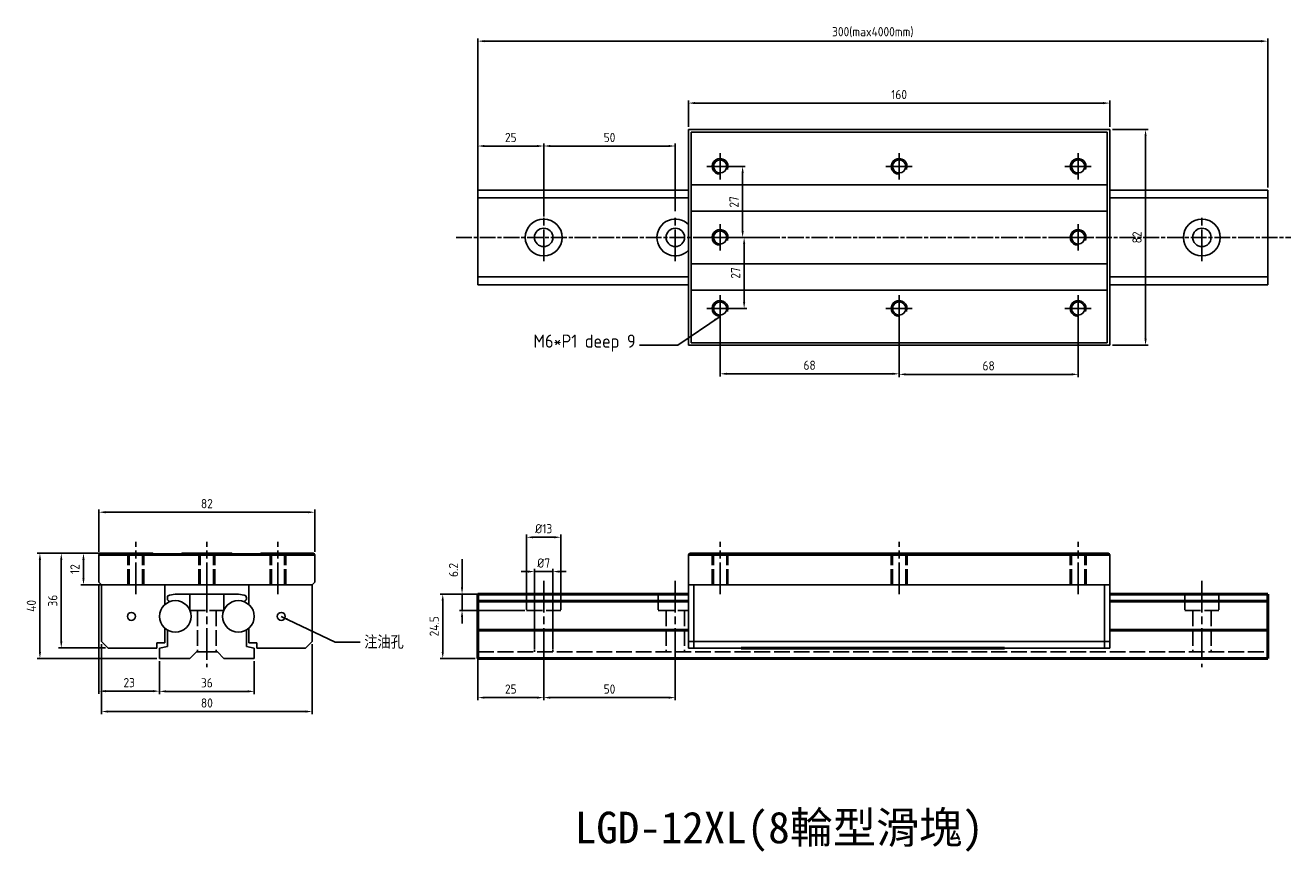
# Model space of a CAD drawing. Header units: millimetres. Extents: x 1293 to 1773, y 454 to 768.
import ezdxf

# ---------------------------------------------------------------- set-up
doc = ezdxf.new("R2010")
doc.units = ezdxf.units.MM
for name, pattern in [('AM_ISO02W050', [7.5, 6, -1.5]), ('AM_ISO08W050', [18, 12, -1.5, 3, -1.5]), ('AM_ISO08W050x2', [9, 6, -0.75, 1.5, -0.75])]:
    doc.linetypes.add(name, pattern=pattern)
for name, color, linetype, lineweight in [('AM_0', 7, 'Continuous', 50), ('AM_3', 6, 'AM_ISO02W050', 25), ('AM_4', 3, 'Continuous', 25), ('AM_5', 3, 'Continuous', 25), ('AM_7', 4, 'AM_ISO08W050', 25)]:
    doc.layers.add(name, color=color, linetype=linetype, lineweight=lineweight)
doc.styles.add('ACISOTS', font='isocp.shx', dxfattribs={"height": 1, "bigfont": 'chineset.shx'})
doc.styles.get("Standard").update_dxf_attribs({"font": 'ISOCP.SHX', "bigfont": 'CHINESET.SHX'})
doc.dimstyles.new('AM_ISO', dxfattribs={"dimtxt": 3.5, "dimasz": 2.5, "dimexe": 1, "dimexo": 1, "dimgap": 1.5, "dimtad": 1, "dimdsep": 46, "dimtxsty": 'Standard', "dimcen": 0, "dimclrd": 256, "dimclre": 256, "dimclrt": 2, "dimadec": 0, "dimazin": 2, "dimtp": 0.1, "dimtm": 0.1, "dimtfac": 0.71, "dimtdec": 3, "dimtmove": 0, "dimatfit": 3, "dimfxl": 0, "dimlwd": -1, "dimlwe": -1, "dimarcsym": 0})
doc.dimstyles.new('AM_ISO$7', dxfattribs={"dimtxt": 5, "dimasz": 2.5, "dimexe": 1, "dimexo": 1, "dimgap": 1.5, "dimtad": 1, "dimdsep": 46, "dimtxsty": 'Standard', "dimcen": 0, "dimclrd": 256, "dimclre": 256, "dimclrt": 2, "dimadec": 0, "dimazin": 2, "dimtp": 0.1, "dimtm": 0.1, "dimtfac": 0.71, "dimtdec": 3, "dimtmove": 0, "dimatfit": 3, "dimfxl": 0, "dimlwd": -1, "dimlwe": -1, "dimarcsym": 0})

# ---------------------------------------------------------------- blocks, each defined once
blk = doc.blocks.new('*D2')
at = {"layer": 'AM_5'}
for p, q in [((1464.44, 706.12), (1464.44, 762.73)), ((1466.94, 761.73), (1761.94, 761.73)), ((1764.44, 706.12), (1764.44, 762.73))]:
    blk.add_line(p, q, dxfattribs=at)
for points in [[(1466.94, 762.14), (1466.94, 761.31), (1464.44, 761.73)], [(1761.94, 762.14), (1761.94, 761.31), (1764.44, 761.73)]]:
    blk.add_solid(points, dxfattribs=at)
at = {"layer": 'Defpoints', "color": 0}
for p in [(1764.44, 761.73), (1464.44, 705.12), (1764.44, 705.12)]:
    blk.add_point(p, dxfattribs=at)
at = {"layer": 'AM_5', "color": 2, "insert": (1614.44, 765.15), "char_height": 3.5, "attachment_point": 5}
blk.add_mtext('300(max4000mm)', dxfattribs=at)
blk = doc.blocks.new('*D3')
at = {"layer": 'AM_5'}
for p, q in [((1464.44, 703.12), (1464.44, 722.87)), ((1466.94, 721.87), (1486.94, 721.87)), ((1489.44, 695.12), (1489.44, 722.87))]:
    blk.add_line(p, q, dxfattribs=at)
for points in [[(1466.94, 722.28), (1466.94, 721.45), (1464.44, 721.87)], [(1486.94, 722.28), (1486.94, 721.45), (1489.44, 721.87)]]:
    blk.add_solid(points, dxfattribs=at)
at = {"layer": 'Defpoints', "color": 0}
for p in [(1489.44, 721.87), (1464.44, 702.12), (1489.44, 694.12)]:
    blk.add_point(p, dxfattribs=at)
at = {"layer": 'AM_5', "color": 2, "insert": (1476.94, 725.12), "char_height": 3.5, "attachment_point": 5}
blk.add_mtext('25', dxfattribs=at)
blk = doc.blocks.new('*D4')
at = {"layer": 'AM_5'}
for p, q in [((1489.44, 697.12), (1489.44, 722.87)), ((1491.94, 721.87), (1536.94, 721.87)), ((1539.44, 697.12), (1539.44, 722.87))]:
    blk.add_line(p, q, dxfattribs=at)
for points in [[(1491.94, 722.28), (1491.94, 721.45), (1489.44, 721.87)], [(1536.94, 722.28), (1536.94, 721.45), (1539.44, 721.87)]]:
    blk.add_solid(points, dxfattribs=at)
at = {"layer": 'Defpoints', "color": 0}
for p in [(1539.44, 721.87), (1489.44, 696.12), (1539.44, 696.12)]:
    blk.add_point(p, dxfattribs=at)
at = {"layer": 'AM_5', "color": 2, "insert": (1514.44, 725.12), "char_height": 3.5, "attachment_point": 5}
blk.add_mtext('50', dxfattribs=at)
blk = doc.blocks.new('*D5')
at = {"layer": 'AM_5'}
for p, q in [((1557.44, 714.12), (1566, 714.12)), ((1565, 711.62), (1565, 689.62)), ((1557.44, 687.12), (1566, 687.12))]:
    blk.add_line(p, q, dxfattribs=at)
for points in [[(1564.59, 711.62), (1565.42, 711.62), (1565, 714.12)], [(1564.59, 689.62), (1565.42, 689.62), (1565, 687.12)]]:
    blk.add_solid(points, dxfattribs=at)
at = {"layer": 'Defpoints', "color": 0}
for p in [(1556.44, 714.12), (1556.44, 687.12), (1565, 687.12)]:
    blk.add_point(p, dxfattribs=at)
at = {"layer": 'AM_5', "color": 2, "insert": (1561.75, 700.62), "char_height": 3.5, "attachment_point": 5, "rotation": 90}
blk.add_mtext('27', dxfattribs=at)
blk = doc.blocks.new('*D6')
at = {"layer": 'AM_5'}
for p, q in [((1575.44, 687.12), (1564.58, 687.12)), ((1565.58, 684.62), (1565.58, 662.62)), ((1557.44, 660.12), (1566.58, 660.12))]:
    blk.add_line(p, q, dxfattribs=at)
for points in [[(1565.17, 684.62), (1566, 684.62), (1565.58, 687.12)], [(1565.17, 662.62), (1566, 662.62), (1565.58, 660.12)]]:
    blk.add_solid(points, dxfattribs=at)
at = {"layer": 'Defpoints', "color": 0}
for p in [(1576.44, 687.12), (1556.44, 660.12), (1565.58, 660.12)]:
    blk.add_point(p, dxfattribs=at)
at = {"layer": 'AM_5', "color": 2, "insert": (1562.33, 673.62), "char_height": 3.5, "attachment_point": 5, "rotation": 90}
blk.add_mtext('27', dxfattribs=at)
blk = doc.blocks.new('*D7')
at = {"layer": 'AM_5'}
for p, q in [((1320.01, 567.07), (1313.64, 567.07)), ((1314.64, 564.57), (1314.64, 557.57)), ((1324.45, 555.07), (1313.64, 555.07))]:
    blk.add_line(p, q, dxfattribs=at)
for points in [[(1314.22, 564.57), (1315.06, 564.57), (1314.64, 567.07)], [(1314.22, 557.57), (1315.06, 557.57), (1314.64, 555.07)]]:
    blk.add_solid(points, dxfattribs=at)
at = {"layer": 'Defpoints', "color": 0}
for p in [(1321.01, 567.07), (1314.64, 555.07), (1325.45, 555.07)]:
    blk.add_point(p, dxfattribs=at)
at = {"layer": 'AM_5', "color": 2, "insert": (1311.39, 561.07), "char_height": 3.5, "attachment_point": 5, "rotation": 90}
blk.add_mtext('12', dxfattribs=at)
blk = doc.blocks.new('*D8')
at = {"layer": 'AM_5'}
for p, q in [((1343.51, 526.07), (1343.51, 513.58)), ((1379.51, 526.07), (1379.51, 513.58)), ((1346.01, 514.58), (1377.01, 514.58))]:
    blk.add_line(p, q, dxfattribs=at)
for points in [[(1346.01, 515), (1346.01, 514.16), (1343.51, 514.58)], [(1377.01, 515), (1377.01, 514.16), (1379.51, 514.58)]]:
    blk.add_solid(points, dxfattribs=at)
at = {"layer": 'Defpoints', "color": 0}
for p in [(1343.51, 527.07), (1379.51, 527.07), (1379.51, 514.58)]:
    blk.add_point(p, dxfattribs=at)
at = {"layer": 'AM_5', "color": 2, "insert": (1361.51, 517.83), "char_height": 3.5, "attachment_point": 5}
blk.add_mtext('36', dxfattribs=at)
blk = doc.blocks.new('*D9')
at = {"layer": 'AM_5'}
for p, q in [((1320.01, 567.07), (1297.09, 567.07)), ((1298.09, 564.57), (1298.09, 529.57)), ((1342.51, 527.07), (1297.09, 527.07))]:
    blk.add_line(p, q, dxfattribs=at)
for points in [[(1297.68, 564.57), (1298.51, 564.57), (1298.09, 567.07)], [(1297.68, 529.57), (1298.51, 529.57), (1298.09, 527.07)]]:
    blk.add_solid(points, dxfattribs=at)
at = {"layer": 'Defpoints', "color": 0}
for p in [(1321.01, 567.07), (1298.09, 527.07), (1343.51, 527.07)]:
    blk.add_point(p, dxfattribs=at)
at = {"layer": 'AM_5', "color": 2, "insert": (1294.84, 547.07), "char_height": 3.5, "attachment_point": 5, "rotation": 90}
blk.add_mtext('40', dxfattribs=at)
blk = doc.blocks.new('*D10')
at = {"layer": 'AM_5'}
for p, q in [((1705.44, 728.12), (1719.05, 728.12)), ((1718.05, 725.62), (1718.05, 648.62)), ((1705.44, 646.12), (1719.05, 646.12))]:
    blk.add_line(p, q, dxfattribs=at)
for points in [[(1717.63, 725.62), (1718.46, 725.62), (1718.05, 728.12)], [(1717.63, 648.62), (1718.46, 648.62), (1718.05, 646.12)]]:
    blk.add_solid(points, dxfattribs=at)
at = {"layer": 'Defpoints', "color": 0}
for p in [(1704.44, 728.12), (1704.44, 646.12), (1718.05, 646.12)]:
    blk.add_point(p, dxfattribs=at)
at = {"layer": 'AM_5', "color": 2, "insert": (1714.8, 687.12), "char_height": 3.5, "attachment_point": 5, "rotation": 90}
blk.add_mtext('82', dxfattribs=at)
blk = doc.blocks.new('*D11')
at = {"layer": 'AM_5'}
for p, q in [((1320.51, 555.07), (1320.51, 513.66)), ((1343.51, 526.07), (1343.51, 513.66)), ((1323.01, 514.66), (1341.01, 514.66))]:
    blk.add_line(p, q, dxfattribs=at)
for points in [[(1323.01, 515.08), (1323.01, 514.25), (1320.51, 514.66)], [(1341.01, 515.08), (1341.01, 514.25), (1343.51, 514.66)]]:
    blk.add_solid(points, dxfattribs=at)
at = {"layer": 'Defpoints', "color": 0}
for p in [(1320.51, 556.07), (1343.51, 527.07), (1343.51, 514.66)]:
    blk.add_point(p, dxfattribs=at)
at = {"layer": 'AM_5', "color": 2, "insert": (1332.01, 517.91), "char_height": 3.5, "attachment_point": 5}
blk.add_mtext('23', dxfattribs=at)
blk = doc.blocks.new('*D12')
at = {"layer": 'AM_5'}
for p, q in [((1323.01, 567.07), (1305.2, 567.07)), ((1306.2, 533.57), (1306.2, 564.57)), ((1323.01, 531.07), (1305.2, 531.07))]:
    blk.add_line(p, q, dxfattribs=at)
for points in [[(1305.79, 564.57), (1306.62, 564.57), (1306.2, 567.07)], [(1305.79, 533.57), (1306.62, 533.57), (1306.2, 531.07)]]:
    blk.add_solid(points, dxfattribs=at)
at = {"layer": 'Defpoints', "color": 0}
for p in [(1306.2, 567.07), (1324.01, 567.07), (1324.01, 531.07)]:
    blk.add_point(p, dxfattribs=at)
at = {"layer": 'AM_5', "color": 2, "insert": (1302.95, 549.07), "char_height": 3.5, "attachment_point": 5, "rotation": 90}
blk.add_mtext('36', dxfattribs=at)
blk = doc.blocks.new('*D13')
at = {"layer": 'AM_5'}
for p, q in [((1321.51, 532.57), (1321.51, 505.92)), ((1401.51, 532.57), (1401.51, 505.92)), ((1324.01, 506.92), (1399.01, 506.92))]:
    blk.add_line(p, q, dxfattribs=at)
for points in [[(1324.01, 507.34), (1324.01, 506.51), (1321.51, 506.92)], [(1399.01, 507.34), (1399.01, 506.51), (1401.51, 506.92)]]:
    blk.add_solid(points, dxfattribs=at)
at = {"layer": 'Defpoints', "color": 0}
for p in [(1321.51, 533.57), (1401.51, 533.57), (1401.51, 506.92)]:
    blk.add_point(p, dxfattribs=at)
at = {"layer": 'AM_5', "color": 2, "insert": (1361.51, 510.17), "char_height": 3.5, "attachment_point": 5}
blk.add_mtext('80', dxfattribs=at)
blk = doc.blocks.new('*D14')
at = {"layer": 'AM_5'}
for p, q in [((1320.51, 567.57), (1320.51, 583.68)), ((1323.01, 582.68), (1400.01, 582.68)), ((1402.51, 567.57), (1402.51, 583.68))]:
    blk.add_line(p, q, dxfattribs=at)
for points in [[(1323.01, 583.09), (1323.01, 582.26), (1320.51, 582.68)], [(1400.01, 583.09), (1400.01, 582.26), (1402.51, 582.68)]]:
    blk.add_solid(points, dxfattribs=at)
at = {"layer": 'Defpoints', "color": 0}
for p in [(1402.51, 582.68), (1320.51, 566.57), (1402.51, 566.57)]:
    blk.add_point(p, dxfattribs=at)
at = {"layer": 'AM_5', "color": 2, "insert": (1361.51, 585.93), "char_height": 3.5, "attachment_point": 5}
blk.add_mtext('82', dxfattribs=at)
blk = doc.blocks.new('*D15')
at = {"layer": 'AM_5'}
for p, q in [((1463.44, 551.57), (1450.1, 551.57)), ((1451.1, 549.07), (1451.1, 529.57)), ((1463.44, 527.07), (1450.1, 527.07))]:
    blk.add_line(p, q, dxfattribs=at)
for points in [[(1450.68, 549.07), (1451.51, 549.07), (1451.1, 551.57)], [(1450.68, 529.57), (1451.51, 529.57), (1451.1, 527.07)]]:
    blk.add_solid(points, dxfattribs=at)
at = {"layer": 'Defpoints', "color": 0}
for p in [(1464.44, 551.57), (1451.1, 527.07), (1464.44, 527.07)]:
    blk.add_point(p, dxfattribs=at)
at = {"layer": 'AM_5', "color": 2, "insert": (1447.85, 539.32), "char_height": 3.5, "attachment_point": 5, "rotation": 90}
blk.add_mtext('24.5', dxfattribs=at)
blk = doc.blocks.new('*D16')
at = {"layer": 'AM_5'}
for p, q in [((1458.44, 554.07), (1458.44, 564.89)), ((1482.23, 551.57), (1457.44, 551.57)), ((1458.44, 545.37), (1458.44, 551.57)), ((1482.23, 545.37), (1457.44, 545.37)), ((1458.44, 542.87), (1458.44, 540.37))]:
    blk.add_line(p, q, dxfattribs=at)
for points in [[(1458.02, 554.07), (1458.85, 554.07), (1458.44, 551.57)], [(1458.02, 542.87), (1458.85, 542.87), (1458.44, 545.37)]]:
    blk.add_solid(points, dxfattribs=at)
at = {"layer": 'Defpoints', "color": 0}
for p in [(1458.44, 551.57), (1483.23, 551.57), (1483.23, 545.37)]:
    blk.add_point(p, dxfattribs=at)
at = {"layer": 'AM_5', "color": 2, "insert": (1455.19, 560.73), "char_height": 3.5, "attachment_point": 5, "rotation": 90}
blk.add_mtext('6.2', dxfattribs=at)
blk = doc.blocks.new('*D17')
at = {"layer": 'AM_5'}
for p, q in [((1482.94, 546.37), (1482.94, 574.16)), ((1485.44, 573.16), (1493.44, 573.16)), ((1495.94, 546.37), (1495.94, 574.16))]:
    blk.add_line(p, q, dxfattribs=at)
for points in [[(1485.44, 573.57), (1485.44, 572.74), (1482.94, 573.16)], [(1493.44, 573.57), (1493.44, 572.74), (1495.94, 573.16)]]:
    blk.add_solid(points, dxfattribs=at)
at = {"layer": 'Defpoints', "color": 0}
for p in [(1495.94, 573.16), (1482.94, 545.37), (1495.94, 545.37)]:
    blk.add_point(p, dxfattribs=at)
at = {"layer": 'AM_5', "color": 2, "insert": (1489.44, 576.41), "char_height": 3.5, "attachment_point": 5}
blk.add_mtext('%%c13', dxfattribs=at)
blk = doc.blocks.new('*D18')
at = {"layer": 'AM_5'}
for p, q in [((1483.44, 560.11), (1480.94, 560.11)), ((1485.94, 530.57), (1485.94, 561.11)), ((1485.94, 560.11), (1492.94, 560.11)), ((1492.94, 530.57), (1492.94, 561.11)), ((1495.44, 560.11), (1497.94, 560.11))]:
    blk.add_line(p, q, dxfattribs=at)
for points in [[(1483.44, 560.53), (1483.44, 559.7), (1485.94, 560.11)], [(1495.44, 560.53), (1495.44, 559.7), (1492.94, 560.11)]]:
    blk.add_solid(points, dxfattribs=at)
at = {"layer": 'Defpoints', "color": 0}
for p in [(1492.94, 560.11), (1485.94, 529.57), (1492.94, 529.57)]:
    blk.add_point(p, dxfattribs=at)
at = {"layer": 'AM_5', "color": 2, "insert": (1489.44, 563.36), "char_height": 3.5, "attachment_point": 5}
blk.add_mtext('%%c7', dxfattribs=at)
blk = doc.blocks.new('*D19')
at = {"layer": 'AM_5'}
for p, q in [((1464.44, 528.57), (1464.44, 511.21)), ((1489.44, 526.07), (1489.44, 511.21)), ((1466.94, 512.21), (1486.94, 512.21))]:
    blk.add_line(p, q, dxfattribs=at)
for points in [[(1466.94, 512.63), (1466.94, 511.8), (1464.44, 512.21)], [(1486.94, 512.63), (1486.94, 511.8), (1489.44, 512.21)]]:
    blk.add_solid(points, dxfattribs=at)
at = {"layer": 'Defpoints', "color": 0}
for p in [(1464.44, 529.57), (1489.44, 527.07), (1489.44, 512.21)]:
    blk.add_point(p, dxfattribs=at)
at = {"layer": 'AM_5', "color": 2, "insert": (1476.94, 515.46), "char_height": 3.5, "attachment_point": 5}
blk.add_mtext('25', dxfattribs=at)
blk = doc.blocks.new('*D20')
at = {"layer": 'AM_5'}
for p, q in [((1489.44, 528.57), (1489.44, 511.21)), ((1539.44, 528.57), (1539.44, 511.21)), ((1491.94, 512.21), (1536.94, 512.21))]:
    blk.add_line(p, q, dxfattribs=at)
for points in [[(1491.94, 512.63), (1491.94, 511.8), (1489.44, 512.21)], [(1536.94, 512.63), (1536.94, 511.8), (1539.44, 512.21)]]:
    blk.add_solid(points, dxfattribs=at)
at = {"layer": 'Defpoints', "color": 0}
for p in [(1489.44, 529.57), (1539.44, 529.57), (1539.44, 512.21)]:
    blk.add_point(p, dxfattribs=at)
at = {"layer": 'AM_5', "color": 2, "insert": (1514.44, 515.46), "char_height": 3.5, "attachment_point": 5}
blk.add_mtext('50', dxfattribs=at)
blk = doc.blocks.new('*D23')
at = {"layer": 'AM_5'}
for p, q in [((1556.44, 659.12), (1556.44, 634.29)), ((1624.44, 659.12), (1624.44, 634.29)), ((1558.94, 635.29), (1621.94, 635.29))]:
    blk.add_line(p, q, dxfattribs=at)
for points in [[(1558.94, 635.7), (1558.94, 634.87), (1556.44, 635.29)], [(1621.94, 635.7), (1621.94, 634.87), (1624.44, 635.29)]]:
    blk.add_solid(points, dxfattribs=at)
at = {"layer": 'Defpoints', "color": 0}
for p in [(1556.44, 660.12), (1624.44, 660.12), (1624.44, 635.29)]:
    blk.add_point(p, dxfattribs=at)
at = {"layer": 'AM_5', "color": 2, "insert": (1590.44, 638.54), "char_height": 3.5, "attachment_point": 5}
blk.add_mtext('68', dxfattribs=at)
blk = doc.blocks.new('*D24')
at = {"layer": 'AM_5'}
for p, q in [((1624.44, 659.12), (1624.44, 634.07)), ((1692.44, 659.12), (1692.44, 634.07)), ((1626.94, 635.07), (1689.94, 635.07))]:
    blk.add_line(p, q, dxfattribs=at)
for points in [[(1626.94, 635.49), (1626.94, 634.66), (1624.44, 635.07)], [(1689.94, 635.49), (1689.94, 634.66), (1692.44, 635.07)]]:
    blk.add_solid(points, dxfattribs=at)
at = {"layer": 'Defpoints', "color": 0}
for p in [(1624.44, 660.12), (1692.44, 660.12), (1692.44, 635.07)]:
    blk.add_point(p, dxfattribs=at)
at = {"layer": 'AM_5', "color": 2, "insert": (1658.44, 638.32), "char_height": 3.5, "attachment_point": 5}
blk.add_mtext('68', dxfattribs=at)
blk = doc.blocks.new('*D25')
at = {"layer": 'AM_5'}
for p, q in [((1544.44, 729.12), (1544.44, 739.19)), ((1546.94, 738.19), (1701.94, 738.19)), ((1704.44, 729.12), (1704.44, 739.19))]:
    blk.add_line(p, q, dxfattribs=at)
for points in [[(1546.94, 738.6), (1546.94, 737.77), (1544.44, 738.19)], [(1701.94, 738.6), (1701.94, 737.77), (1704.44, 738.19)]]:
    blk.add_solid(points, dxfattribs=at)
at = {"layer": 'Defpoints', "color": 0}
for p in [(1704.44, 738.19), (1544.44, 728.12), (1704.44, 728.12)]:
    blk.add_point(p, dxfattribs=at)
at = {"layer": 'AM_5', "color": 2, "insert": (1624.44, 741.44), "char_height": 3.5, "attachment_point": 5}
blk.add_mtext('160', dxfattribs=at)

msp = doc.modelspace()

# ---------------------------------------------------------------- linework, layer by layer
for p, q in [((1544.443, 646.125), (1544.443, 728.125)), ((1544.443, 728.125), (1704.443, 728.125)), ((1544.443, 646.125), (1544.443, 728.125)), ((1545.443, 727.125), (1703.443, 727.125)), ((1545.443, 647.125), (1545.443, 727.125)), ((1703.443, 647.125), (1703.443, 727.125)), ((1704.443, 646.125), (1704.443, 728.125)), ((1704.443, 646.125), (1704.443, 728.125)), ((1545.443, 707.125), (1703.443, 707.125)), ((1464.443, 669.125), (1464.443, 705.125)), ((1464.443, 705.125), (1544.443, 705.125)), ((1464.443, 702.125), (1544.443, 702.125)), ((1704.443, 705.125), (1764.443, 705.125)), ((1704.443, 702.125), (1764.443, 702.125)), ((1764.443, 669.125), (1764.443, 705.125)), ((1545.443, 697.125), (1703.443, 697.125)), ((1545.443, 677.125), (1703.443, 677.125)), ((1464.443, 672.125), (1544.443, 672.125)), ((1464.443, 669.125), (1544.443, 669.125)), ((1704.443, 672.125), (1764.443, 672.125)), ((1704.443, 669.125), (1764.443, 669.125)), ((1545.443, 667.125), (1703.443, 667.125)), ((1544.443, 646.125), (1704.443, 646.125)), ((1545.443, 647.125), (1703.443, 647.125)), ((1320.506, 566.567), (1321.006, 567.067)), ((1320.506, 556.067), (1320.506, 566.567)), ((1321.006, 567.067), (1341.006, 567.067)), ((1341.506, 566.567), (1341.006, 567.067)), ((1341.506, 566.567), (1351.506, 566.567)), ((1341.506, 566.567), (1341.506, 566.567)), ((1351.506, 566.567), (1352.006, 567.067)), ((1351.506, 566.567), (1351.506, 566.567)), ((1352.006, 567.067), (1371.006, 567.067)), ((1371.506, 566.567), (1371.006, 567.067)), ((1371.506, 566.567), (1371.506, 566.567)), ((1371.506, 566.567), (1381.506, 566.567)), ((1381.506, 566.567), (1382.006, 567.067)), ((1381.506, 566.567), (1381.506, 566.567)), ((1382.006, 567.067), (1402.006, 567.067)), ((1402.006, 567.067), (1402.506, 566.567)), ((1402.506, 556.067), (1402.506, 566.567)), ((1544.443, 566.567), (1544.943, 567.067)), ((1544.443, 566.567), (1544.443, 531.067)), ((1544.943, 567.067), (1703.943, 567.067)), ((1703.943, 567.067), (1704.443, 566.567)), ((1704.443, 566.567), (1704.443, 531.067)), ((1320.506, 556.067), (1321.506, 555.067)), ((1321.506, 533.567), (1321.506, 555.067)), ((1321.506, 555.067), (1401.506, 555.067)), ((1345.506, 555.067), (1345.506, 547.54)), ((1377.506, 555.067), (1377.506, 547.54)), ((1401.506, 555.067), (1402.506, 556.067)), ((1401.506, 533.567), (1401.506, 555.067)), ((1544.443, 555.067), (1704.443, 555.067)), ((1546.443, 555.067), (1546.443, 531.067)), ((1702.443, 555.067), (1702.443, 531.067)), ((1346.506, 550.199), (1346.506, 549.776)), ((1349.506, 551.567), (1347.332, 551.184)), ((1349.506, 551.567), (1373.506, 551.567)), ((1373.506, 551.567), (1375.679, 551.184)), ((1376.506, 550.199), (1376.506, 549.776)), ((1345.506, 538.595), (1345.506, 533.067)), ((1377.506, 538.595), (1377.506, 533.067)), ((1321.506, 533.567), (1324.006, 531.067)), ((1346.506, 537.871), (1346.506, 531.596)), ((1376.506, 537.871), (1376.506, 531.596)), ((1401.506, 533.567), (1399.006, 531.067)), ((1544.443, 533.567), (1704.443, 533.567)), ((1324.006, 531.067), (1342.506, 531.067)), ((1342.506, 533.067), (1345.506, 533.067)), ((1342.506, 533.067), (1342.506, 531.067)), ((1343.506, 531.067), (1346.506, 531.596)), ((1343.506, 531.067), (1343.506, 527.067)), ((1357.506, 529.567), (1355.006, 527.067)), ((1357.506, 529.567), (1365.506, 529.567)), ((1365.506, 529.567), (1368.006, 527.067)), ((1379.506, 531.067), (1376.506, 531.596)), ((1377.506, 533.067), (1380.506, 533.067)), ((1379.506, 531.067), (1379.506, 527.067)), ((1380.506, 533.067), (1380.506, 531.067)), ((1380.506, 531.067), (1399.006, 531.067)), ((1544.443, 531.067), (1704.443, 531.067)), ((1343.506, 527.067), (1355.006, 527.067)), ((1368.006, 527.067), (1379.506, 527.067))]:
    msp.add_line(p, q)
for centre, radius in [((1556.443, 714.125), 2.5), ((1624.443, 714.125), 2.5), ((1692.443, 714.125), 2.5), ((1489.443, 687.125), 7), ((1739.443, 687.125), 7), ((1489.443, 687.125), 3.5), ((1539.443, 687.125), 3.5), ((1556.443, 687.125), 2.5), ((1692.443, 687.125), 2.5), ((1739.443, 687.125), 3.5), ((1556.443, 660.125), 2.5), ((1624.443, 660.125), 2.5), ((1692.443, 660.125), 2.5), ((1349.506, 543.067), 6), ((1373.506, 543.067), 6), ((1332.839, 543.067), 1.5), ((1389.756, 543.067), 1.5)]:
    msp.add_circle(centre, radius)
for centre, radius, start, end in [((1539.443, 687.125), 7, 44.41531, 315.58469), ((1347.506, 550.199), 1, 100, 180), ((1347.506, 549.776), 1, 180, 286.60155), ((1375.506, 549.776), 1, 253.39845, 0), ((1375.506, 550.199), 1, 0, 80)]:
    msp.add_arc(centre, radius, start, end)
at = {"layer": 'AM_0'}
for p, q in [((1320.506, 566.567), (1402.506, 566.567)), ((1544.443, 566.567), (1704.443, 566.567)), ((1464.443, 551.567), (1544.443, 551.567)), ((1464.443, 551.567), (1464.443, 527.067)), ((1464.443, 548.817), (1544.443, 548.817)), ((1704.443, 551.567), (1764.443, 551.567)), ((1704.443, 548.817), (1764.443, 548.817)), ((1764.443, 551.567), (1764.443, 527.067)), ((1464.443, 537.871), (1544.443, 537.871)), ((1704.443, 537.871), (1764.443, 537.871)), ((1564.443, 531.067), (1664.443, 531.067)), ((1464.443, 527.067), (1764.443, 527.067))]:
    msp.add_line(p, q, dxfattribs=at)
at = {"layer": 'AM_3'}
for p, q in [((1331.506, 555.067), (1331.506, 567.067)), ((1332.006, 555.067), (1332.006, 567.067)), ((1337.006, 555.067), (1337.006, 567.067)), ((1337.506, 555.067), (1337.506, 567.067)), ((1358.506, 555.067), (1358.506, 567.067)), ((1359.006, 555.067), (1359.006, 567.067)), ((1364.006, 555.067), (1364.006, 567.067)), ((1364.506, 555.067), (1364.506, 567.067)), ((1385.506, 555.067), (1385.506, 567.067)), ((1385.506, 555.067), (1385.506, 567.067)), ((1386.006, 555.067), (1386.006, 567.067)), ((1391.006, 555.067), (1391.006, 567.067)), ((1391.506, 555.067), (1391.506, 567.067)), ((1553.443, 555.067), (1553.443, 567.067)), ((1553.943, 555.067), (1553.943, 567.067)), ((1558.943, 555.067), (1558.943, 567.067)), ((1559.443, 555.067), (1559.443, 567.067)), ((1621.443, 555.067), (1621.443, 567.067)), ((1621.443, 555.067), (1621.443, 567.067)), ((1621.943, 555.067), (1621.943, 567.067)), ((1626.943, 555.067), (1626.943, 567.067)), ((1627.443, 555.067), (1627.443, 567.067)), ((1689.443, 555.067), (1689.443, 567.067)), ((1689.943, 555.067), (1689.943, 567.067)), ((1694.943, 555.067), (1694.943, 567.067)), ((1695.443, 555.067), (1695.443, 567.067)), ((1355.006, 551.567), (1355.006, 545.367)), ((1368.006, 551.567), (1368.006, 545.367)), ((1482.943, 551.567), (1482.943, 545.367)), ((1495.943, 551.567), (1495.943, 545.367)), ((1532.943, 551.567), (1532.943, 545.367)), ((1732.943, 551.567), (1732.943, 545.367)), ((1745.943, 551.567), (1745.943, 545.367)), ((1355.006, 545.367), (1368.006, 545.367)), ((1358.006, 545.367), (1358.006, 529.567)), ((1365.006, 545.367), (1365.006, 529.567)), ((1482.943, 545.367), (1495.943, 545.367)), ((1485.943, 545.367), (1485.943, 529.567)), ((1492.943, 545.367), (1492.943, 529.567)), ((1532.943, 545.367), (1544.443, 545.367)), ((1535.943, 545.367), (1535.943, 529.567)), ((1542.943, 545.367), (1542.943, 529.567)), ((1732.943, 545.367), (1745.943, 545.367)), ((1735.943, 545.367), (1735.943, 529.567)), ((1742.943, 545.367), (1742.943, 529.567)), ((1464.443, 529.567), (1764.443, 529.567))]:
    msp.add_line(p, q, dxfattribs=at)
at = {"layer": 'AM_4'}
for centre in [(1556.443, 714.125), (1624.443, 714.125), (1692.443, 714.125), (1556.443, 687.125), (1692.443, 687.125), (1556.443, 660.125), (1624.443, 660.125), (1692.443, 660.125)]:
    msp.add_arc(centre, 3, 337.87307, 270, dxfattribs=at)
at = {"layer": 'AM_7'}
for p, q in [((1556.443, 719.125), (1556.443, 709.125)), ((1624.443, 719.125), (1624.443, 709.125)), ((1692.443, 719.125), (1692.443, 709.125)), ((1551.443, 714.125), (1561.443, 714.125)), ((1619.443, 714.125), (1629.443, 714.125)), ((1687.443, 714.125), (1697.443, 714.125)), ((1489.443, 678.125), (1489.443, 696.125)), ((1539.443, 678.125), (1539.443, 696.125)), ((1556.443, 692.125), (1556.443, 682.125)), ((1692.443, 692.125), (1692.443, 682.125)), ((1739.443, 678.125), (1739.443, 696.125)), ((1551.443, 687.125), (1561.443, 687.125)), ((1687.443, 687.125), (1697.443, 687.125)), ((1556.443, 665.125), (1556.443, 655.125)), ((1624.443, 665.125), (1624.443, 655.125)), ((1692.443, 665.125), (1692.443, 655.125)), ((1551.443, 660.125), (1561.443, 660.125)), ((1619.443, 660.125), (1629.443, 660.125)), ((1687.443, 660.125), (1697.443, 660.125)), ((1334.506, 551.567), (1334.506, 571.384)), ((1361.506, 551.567), (1361.506, 571.384)), ((1388.506, 551.567), (1388.506, 571.384)), ((1556.443, 551.567), (1556.443, 571.384)), ((1624.443, 551.567), (1624.443, 571.384)), ((1624.443, 551.567), (1624.443, 571.384)), ((1692.443, 551.567), (1692.443, 571.384)), ((1361.506, 556.567), (1361.506, 523.729)), ((1489.443, 556.567), (1489.443, 523.729)), ((1539.443, 556.567), (1539.443, 523.729)), ((1739.443, 556.567), (1739.443, 523.729))]:
    msp.add_line(p, q, dxfattribs=at)
at = {"layer": 'AM_7', "linetype": 'AM_ISO08W050x2'}
msp.add_line((1456.199, 687.125), (1773.175, 687.125), dxfattribs=at)

# ---------------------------------------------------------------- texts
at = {"layer": 'AM_5', "color": 2, "char_height": 5}
for s, insert, attachment_point in [('M6*P1 deep 9', (1524.378, 643.713), 9), ('注油孔', (1421.274, 535.78), 1)]:
    msp.add_mtext(s, dxfattribs=dict(at, insert=insert, attachment_point=attachment_point))
at = {"layer": 'AM_5', "insert": (1501.264, 468.847), "char_height": 12, "width": 258.20722, "attachment_point": 1, "style": 'ACISOTS'}
msp.add_mtext('{\\fDFKai-SB|b0|i0|c136|p65;LGD-12XL(8輪型滑塊)}', dxfattribs=at)

# ---------------------------------------------------------------- dimensions: what is measured, and where the dimension line sits
at = {"layer": 'AM_5'}
for base, p1, p2, text, picture, middle in [((1764.443, 761.725), (1464.443, 705.125), (1764.443, 705.125), '<>(max4000mm)', '*D2', (1614.443, 765.15)), ((1495.943, 573.156), (1482.943, 545.367), (1495.943, 545.367), '%%c<>', '*D17', (1489.443, 576.406))]:
    dim = msp.add_linear_dim(base=base, p1=p1, p2=p2, text=text, dimstyle='AM_ISO', dxfattribs=at)
    dim.commit()
    dim.dimension.update_dxf_attribs({"geometry": picture, "text_midpoint": middle})
for base, p1, p2, picture, middle in [((1704.443, 738.187), (1544.443, 728.125), (1704.443, 728.125), '*D25', (1624.443, 741.437)), ((1489.443, 721.867), (1464.443, 702.125), (1489.443, 694.125), '*D3', (1476.943, 725.117)), ((1539.443, 721.867), (1489.443, 696.125), (1539.443, 696.125), '*D4', (1514.443, 725.117)), ((1624.443, 635.288), (1556.443, 660.125), (1624.443, 660.125), '*D23', (1590.443, 638.538)), ((1692.443, 635.073), (1624.443, 660.125), (1692.443, 660.125), '*D24', (1658.443, 638.323)), ((1402.506, 582.676), (1320.506, 566.567), (1402.506, 566.567), '*D14', (1361.506, 585.927)), ((1343.506, 514.665), (1320.506, 556.067), (1343.506, 527.067), '*D11', (1332.006, 517.915)), ((1401.506, 506.923), (1321.506, 533.567), (1401.506, 533.567), '*D13', (1361.506, 510.173)), ((1489.443, 512.213), (1464.443, 529.567), (1489.443, 527.067), '*D19', (1476.943, 515.464)), ((1539.443, 512.213), (1489.443, 529.567), (1539.443, 529.567), '*D20', (1514.443, 515.463)), ((1379.506, 514.58), (1343.506, 527.067), (1379.506, 527.067), '*D8', (1361.506, 517.83))]:
    dim = msp.add_linear_dim(base=base, p1=p1, p2=p2, dimstyle='AM_ISO', dxfattribs=at)
    dim.commit()
    dim.dimension.update_dxf_attribs({"geometry": picture, "text_midpoint": middle})
for base, p1, p2, picture, middle in [((1718.048, 646.125), (1704.443, 728.125), (1704.443, 646.125), '*D10', (1714.797, 687.125)), ((1298.092, 527.067), (1321.006, 567.067), (1343.506, 527.067), '*D9', (1294.842, 547.067)), ((1306.204, 567.067), (1324.006, 531.067), (1324.006, 567.067), '*D12', (1302.954, 549.067)), ((1314.639, 555.067), (1321.006, 567.067), (1325.446, 555.067), '*D7', (1311.389, 561.067)), ((1458.437, 551.567), (1483.228, 545.367), (1483.228, 551.567), '*D16', (1455.187, 560.727)), ((1451.098, 527.067), (1464.443, 551.567), (1464.443, 527.067), '*D15', (1447.848, 539.317))]:
    dim = msp.add_linear_dim(base=base, p1=p1, p2=p2, angle=90, dimstyle='AM_ISO', dxfattribs=at)
    dim.commit()
    dim.dimension.update_dxf_attribs({"geometry": picture, "text_midpoint": middle})
for base, p1, p2, picture, middle in [((1565.003, 687.125), (1556.443, 714.125), (1556.443, 687.125), '*D5', (1565.003, 700.625)), ((1565.585, 660.125), (1576.443, 687.125), (1556.443, 660.125), '*D6', (1565.585, 673.625))]:
    dim = msp.add_linear_dim(base=base, p1=p1, p2=p2, angle=90, dimstyle='AM_ISO', dxfattribs=at)
    dim.commit()
    dim.dimension.update_dxf_attribs({"geometry": picture, "text_midpoint": middle, "dimtype": 160})
dim = msp.add_linear_dim(base=(1492.943, 560.112), p1=(1485.943, 529.567), p2=(1492.943, 529.567), text='%%c<>', dimstyle='AM_ISO', dxfattribs=at)
dim.commit()
dim.dimension.update_dxf_attribs({"geometry": '*D18', "text_midpoint": (1489.443, 560.112), "dimtype": 160})

# ---------------------------------------------------------------- leaders
at = {"layer": 'AM_5', "annotation_type": 0, "has_hookline": 1}
for points, hookline_direction, text_width in [([(1556.443, 657.125), (1540.332, 646.213), (1525.878, 646.213)], 1, 38.358), ([(1389.756, 543.067), (1410.187, 533.28), (1419.774, 533.28)], 0, 14.688)]:
    msp.add_leader(points, dimstyle='AM_ISO$7', override={"dimgap": 1.5, "dimtad": 0}, dxfattribs=dict(at, hookline_direction=hookline_direction, text_width=text_width))

doc.saveas('drawing.dxf')
